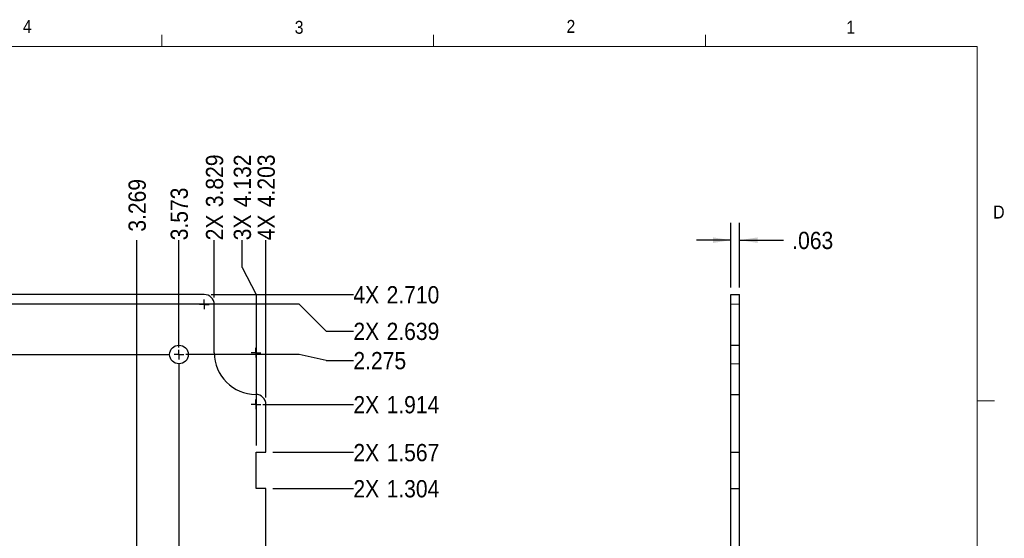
# Model space of a CAD drawing. Header units: inches. Extents: x -2.9 to 16.7, y 0 to 10.8.
# Tile 3 of 3: x 9.4 to 16.6, y 7.1 to 10.8. Entities that reach past the tile are written whole.
import ezdxf

# ---------------------------------------------------------------- set-up
doc = ezdxf.new("R2010")
doc.units = ezdxf.units.IN
doc.header["$MEASUREMENT"] = 0
doc.linetypes.add('SLD-Dashed', pattern=[0.075, 0.05, -0.025])
doc.linetypes.add('SLD-Solid', pattern=[0])
doc.layers.add('SLD-0', color=7, linetype='SLD-Solid')
doc.styles.add('SLDTEXTSTYLE1', font='GOTHIC.TTF', dxfattribs={"width": 0.913})
doc.dimstyles.new('SLDDIMSTYLE1', dxfattribs={"dimtxt": 0.125, "dimasz": 0.13, "dimexe": 0, "dimexo": 0.0625, "dimgap": 0.03125, "dimtad": 0, "dimtih": 1, "dimtoh": 1, "dimdec": 3, "dimrnd": 1e-09, "dimzin": 12, "dimdsep": 46, "dimtxsty": 'SLDTEXTSTYLE1', "dimblk1": 'NONE', "dimblk2": 'NONE', "dimsah": 1, "dimcen": 0.09, "dimadec": 0, "dimazin": 3, "dimtfac": 1, "dimtdec": 3, "dimtofl": 0, "dimtmove": 0, "dimatfit": 3, "dimldrblk": 'NONE', "dimfxl": 0, "dimfrac": 2, "dimtolj": 1, "dimtzin": 12, "dimarcsym": 0})
doc.dimstyles.new('SLDDIMSTYLE2', dxfattribs={"dimtxt": 0.125, "dimasz": 0.13, "dimexe": 0, "dimexo": 0.0625, "dimgap": 0.03125, "dimtad": 0, "dimtih": 1, "dimtoh": 1, "dimdec": 3, "dimrnd": 1e-09, "dimzin": 4, "dimdsep": 46, "dimtxsty": 'SLDTEXTSTYLE1', "dimblk1": 'NONE', "dimblk2": 'NONE', "dimsah": 1, "dimcen": 0.09, "dimadec": 0, "dimazin": 1, "dimtfac": 1, "dimtdec": 3, "dimtofl": 0, "dimtmove": 0, "dimatfit": 3, "dimldrblk": 'NONE', "dimfxl": 0, "dimfrac": 2, "dimtolj": 1, "dimtzin": 12, "dimarcsym": 0})
doc.dimstyles.new('SLDDIMSTYLE6', dxfattribs={"dimtxt": 0.125, "dimasz": 0.13, "dimexe": 0, "dimexo": 0.0625, "dimgap": 0.03125, "dimtad": 0, "dimtih": 1, "dimtoh": 1, "dimdec": 3, "dimrnd": 1e-09, "dimzin": 12, "dimdsep": 46, "dimtxsty": 'SLDTEXTSTYLE1', "dimsah": 1, "dimcen": 0.09, "dimadec": 0, "dimazin": 3, "dimtfac": 1, "dimtdec": 3, "dimtmove": 0, "dimatfit": 0, "dimfxl": 0, "dimfrac": 2, "dimtolj": 1, "dimtzin": 12, "dimarcsym": 0})

# ---------------------------------------------------------------- blocks, each defined once
blk = doc.blocks.new('*D13')
at = {"layer": 'SLD-0'}
blk.add_line((10.2894, 6.9532), (10.2894, 9.2382), dxfattribs=at)
at = {"layer": 'SLD-0', "insert": (10.2289, 9.3007), "char_height": 0.125, "attachment_point": 1, "rotation": 90, "style": 'SLDTEXTSTYLE1'}
blk.add_mtext('3.269', dxfattribs=at)
blk = doc.blocks.new('_NONE')
blk = doc.blocks.new('*D21')
at = {"layer": 'SLD-0'}
blk.add_line((10.8498, 8.8232), (10.8498, 9.2382), dxfattribs=at)
at = {"layer": 'SLD-0', "char_height": 0.125, "attachment_point": 1, "rotation": 90, "style": 'SLDTEXTSTYLE1'}
for s, insert in [('3.829', (10.7894, 9.4783, -0.0273)), ('2X ', (10.7894, 9.2382, -0.0273))]:
    blk.add_mtext(s, dxfattribs=dict(at, insert=insert))
blk = doc.blocks.new('*D22')
at = {"layer": 'SLD-0'}
blk.add_line((10.5942, 8.4607), (10.5942, 9.2382), dxfattribs=at)
at = {"layer": 'SLD-0', "insert": (10.5337, 9.2382, -0.0273), "char_height": 0.125, "attachment_point": 1, "rotation": 90, "style": 'SLDTEXTSTYLE1'}
blk.add_mtext('3.573', dxfattribs=at)
blk = doc.blocks.new('*D24')
at = {"layer": 'SLD-0'}
blk.add_line((11.2238, 8.0992), (11.2238, 9.2382), dxfattribs=at)
at = {"layer": 'SLD-0', "char_height": 0.125, "attachment_point": 1, "rotation": 90, "style": 'SLDTEXTSTYLE1'}
for s, insert in [('4.203', (11.1634, 9.4783, -0.0273)), ('4X ', (11.1634, 9.2382, -0.0273))]:
    blk.add_mtext(s, dxfattribs=dict(at, insert=insert))
blk = doc.blocks.new('*D25')
at = {"layer": 'SLD-0'}
for p, q in [((11.0513, 9.0413), (11.0513, 9.2382)), ((11.0513, 9.0413), (11.1532, 8.8445)), ((11.1532, 8.8445), (11.1532, 7.7522))]:
    blk.add_line(p, q, dxfattribs=at)
at = {"layer": 'SLD-0', "char_height": 0.125, "attachment_point": 1, "rotation": 90, "style": 'SLDTEXTSTYLE1'}
for s, insert in [('4.132', (10.9909, 9.4783, -0.0273)), ('3X ', (10.9909, 9.2382, -0.0273))]:
    blk.add_mtext(s, dxfattribs=dict(at, insert=insert))
blk = doc.blocks.new('*D30')
at = {"layer": 'SLD-0'}
blk.add_line((10.8274, 8.8456), (11.8577, 8.8456), dxfattribs=at)
at = {"layer": 'SLD-0', "char_height": 0.125, "attachment_point": 1, "style": 'SLDTEXTSTYLE1'}
for s, insert in [('4X ', (11.8577, 8.906, -0.0273)), ('2.710', (12.0978, 8.906, -0.0273))]:
    blk.add_mtext(s, dxfattribs=dict(at, insert=insert))
blk = doc.blocks.new('*D36')
at = {"layer": 'SLD-0'}
blk.add_line((11.2738, 7.4401), (11.8577, 7.4401), dxfattribs=at)
at = {"layer": 'SLD-0', "char_height": 0.125, "attachment_point": 1, "style": 'SLDTEXTSTYLE1'}
for s, insert in [('2X ', (11.8577, 7.5006, -0.0273)), ('1.304', (12.0978, 7.5006, -0.0273))]:
    blk.add_mtext(s, dxfattribs=dict(at, insert=insert))
blk = doc.blocks.new('*D37')
at = {"layer": 'SLD-0'}
blk.add_line((11.2738, 7.7022), (11.8577, 7.7022), dxfattribs=at)
at = {"layer": 'SLD-0', "char_height": 0.125, "attachment_point": 1, "style": 'SLDTEXTSTYLE1'}
for s, insert in [('2X ', (11.8577, 7.7627, -0.0273)), ('1.567', (12.0978, 7.7627, -0.0273))]:
    blk.add_mtext(s, dxfattribs=dict(at, insert=insert))
blk = doc.blocks.new('*D38')
at = {"layer": 'SLD-0'}
for p, q in [((11.4639, 8.4107), (10.6442, 8.4107)), ((11.6608, 8.3684), (11.4639, 8.4107)), ((11.6608, 8.3684), (11.8577, 8.3684))]:
    blk.add_line(p, q, dxfattribs=at)
at = {"layer": 'SLD-0', "insert": (11.8577, 8.4289, -0.0273), "char_height": 0.125, "attachment_point": 1, "style": 'SLDTEXTSTYLE1'}
blk.add_mtext('2.275', dxfattribs=at)
blk = doc.blocks.new('*D39')
at = {"layer": 'SLD-0'}
blk.add_line((11.2014, 8.0492), (11.8577, 8.0492), dxfattribs=at)
at = {"layer": 'SLD-0', "char_height": 0.125, "attachment_point": 1, "style": 'SLDTEXTSTYLE1'}
for s, insert in [('2X ', (11.8577, 8.1096, -0.0273)), ('1.914', (12.0978, 8.1096, -0.0273))]:
    blk.add_mtext(s, dxfattribs=dict(at, insert=insert))
blk = doc.blocks.new('*D42')
at = {"layer": 'SLD-0'}
for p, q in [((11.4639, 8.7749), (9.3645, 8.7749)), ((11.6608, 8.5806), (11.4639, 8.7749)), ((11.6608, 8.5806), (11.8577, 8.5806))]:
    blk.add_line(p, q, dxfattribs=at)
at = {"layer": 'SLD-0', "char_height": 0.125, "attachment_point": 1, "style": 'SLDTEXTSTYLE1'}
for s, insert in [('2X ', (11.8577, 8.6411, -0.0273)), ('2.639', (12.0978, 8.6411, -0.0273))]:
    blk.add_mtext(s, dxfattribs=dict(at, insert=insert))
blk = doc.blocks.new('SW_CENTERMARKSYMBOL_0')
at = {"layer": 'SLD-0', "color": 0}
for p, q in [((0.07, 0), (7.0765, 0)), ((7.1465, 0), (7.1115, 0)), ((7.1465, 0), (7.1465, 0.035)), ((7.1465, 0), (7.1815, 0)), ((7.1465, 0), (7.1465, -0.035)), ((7.70375, 0.0125), (7.66875, 0.0125)), ((7.70375, 0.0125), (7.70375, 0.0475)), ((7.70375, 0.0125), (7.73875, 0.0125)), ((7.70375, 0.0125), (7.70375, -0.0225)), ((7.1465, -0.07), (7.1465, -4.48))]:
    blk.add_line(p, q, dxfattribs=at)
blk = doc.blocks.new('SW_CENTERMARKSYMBOL_1')
at = {"layer": 'SLD-0', "color": 0}
for q in [(-0.035, 0), (0, 0.035), (0, -0.035), (0.035, 0)]:
    blk.add_line((0, 0), q, dxfattribs=at)
blk = doc.blocks.new('SW_CENTERMARKSYMBOL_12')
at = {"layer": 'SLD-0', "color": 0}
for q in [(-0.035, 0), (0, 0.035), (0, -0.035), (0.035, 0)]:
    blk.add_line((0, 0), q, dxfattribs=at)
blk = doc.blocks.new('*D63')
at = {"layer": 'SLD-0'}
for p, q in [((14.5923, 8.8956), (14.5923, 9.3643)), ((14.6548, 8.8956), (14.6548, 9.3643)), ((14.5923, 9.2393), (14.3423, 9.2393)), ((14.6548, 9.2393), (14.9733, 9.2393))]:
    blk.add_line(p, q, dxfattribs=at)
for points in [[(14.5923, 9.2393), (14.4623, 9.2593), (14.4623, 9.2193)], [(14.6548, 9.2393), (14.7848, 9.2193), (14.7848, 9.2593)]]:
    blk.add_solid(points, dxfattribs=at)
at = {"layer": 'SLD-0', "insert": (15.0358, 9.2998), "char_height": 0.125, "attachment_point": 1, "style": 'SLDTEXTSTYLE1'}
blk.add_mtext('.063', dxfattribs=at)

msp = doc.modelspace()

# ---------------------------------------------------------------- linework, layer by layer
at = {"color": 7, "linetype": 'SLD-Solid', "lineweight": 0}
for p, q in [((10.4698, 10.6421), (10.4698, 10.7269)), ((12.4385, 10.6421), (12.4385, 10.7269)), ((14.4073, 10.6421), (14.4073, 10.7269)), ((0.6263, 10.6421), (16.3763, 10.6421)), ((16.3763, 0.3921), (16.3763, 10.6421)), ((16.3763, 8.0753), (16.5013, 8.0753))]:
    msp.add_line(p, q, dxfattribs=at)
at = {"color": 7, "linetype": 'SLD-Solid', "lineweight": 30}
for p, q in [((10.7774, 8.8456), (9.3145, 8.8456)), ((14.5923, 8.8456), (14.6548, 8.8456)), ((14.5923, 8.7732), (14.5923, 8.8456)), ((14.6548, 8.7732), (14.6548, 8.8456)), ((10.8498, 8.4232), (10.8498, 8.7732)), ((14.5923, 8.4232), (14.5923, 8.7732)), ((14.6548, 8.4232), (14.6548, 8.7732)), ((14.5923, 8.1216), (14.5923, 8.4232)), ((14.6548, 8.1216), (14.6548, 8.4232)), ((14.5923, 8.1216), (14.6548, 8.1216)), ((14.5923, 8.0492), (14.5923, 8.1216)), ((14.6548, 8.0492), (14.6548, 8.1216)), ((11.2238, 7.7022), (11.2238, 8.0492)), ((14.5923, 7.7022), (14.5923, 8.0492)), ((14.6548, 7.7022), (14.6548, 8.0492)), ((11.1532, 7.7022), (11.2238, 7.7022)), ((11.1532, 7.4401), (11.1532, 7.7022)), ((14.5923, 7.7022), (14.6548, 7.7022)), ((14.5923, 7.4401), (14.5923, 7.7022)), ((14.6548, 7.4401), (14.6548, 7.7022)), ((11.2238, 7.4401), (11.1532, 7.4401)), ((11.2238, 6.2667), (11.2238, 7.4401)), ((14.5923, 7.4401), (14.6548, 7.4401)), ((14.5923, 6.2667), (14.5923, 7.4401)), ((14.6548, 6.2667), (14.6548, 7.4401))]:
    msp.add_line(p, q, dxfattribs=at)
at = {"color": 7, "linetype": 'SLD-Dashed', "lineweight": 0}
for p, q in [((14.5923, 8.7749), (14.6548, 8.7749)), ((14.6548, 8.4782), (14.5923, 8.4782)), ((14.5923, 8.4756), (14.6548, 8.4756)), ((14.5923, 8.3432), (14.6548, 8.3432))]:
    msp.add_line(p, q, dxfattribs=at)
at = {"color": 7, "linetype": 'SLD-Solid', "lineweight": 30}
msp.add_circle((10.5942, 8.4107), 0.0675, dxfattribs=at)
for centre, radius, start, end in [((10.7774, 8.7732), 0.0724, 0, 90), ((11.1514, 8.4232), 0.3016, 180, 270), ((11.1514, 8.0492), 0.0724, 0, 90)]:
    msp.add_arc(centre, radius, start, end, dxfattribs=at)

# ---------------------------------------------------------------- block references
at = {"layer": 'SLD-0'}
for name, p in [('SW_CENTERMARKSYMBOL_0', (3.4477, 8.4107)), ('SW_CENTERMARKSYMBOL_12', (10.7774, 8.7732)), ('SW_CENTERMARKSYMBOL_1', (11.1514, 8.0492))]:
    msp.add_blockref(name, p, dxfattribs=at)

# ---------------------------------------------------------------- texts
at = {"color": 7, "linetype": 'Continuous', "lineweight": 0, "char_height": 0.0937, "attachment_point": 1, "style": 'SLDTEXTSTYLE1'}
for s, insert in [('4', (9.4643, 10.8346)), ('3', (11.4327, 10.8284)), ('2', (13.401, 10.8351)), ('1', (15.4274, 10.829)), ('D', (16.4913, 9.4899))]:
    msp.add_mtext(s, dxfattribs=dict(at, insert=insert))

# ---------------------------------------------------------------- dimensions: what is measured, and where the dimension line sits
at = {"layer": 'SLD-0'}
for feature_location, offset, dtype, origin, text, dimstyle, picture, middle in [((10.8498, 8.7732, -0.0273), (0, 0.465), 1, (7.0209, 6.1357, -0.0273), '2X <>', 'SLDDIMSTYLE1', '*D21', (3.4812, 0.0039)), ((11.2238, 8.0492, -0.0273), (0, 1.189), 1, (7.0209, 6.1357, -0.0273), '4X <>', 'SLDDIMSTYLE1', '*D24', (3.4812, 0.0039)), ((11.1532, 7.7022, -0.0273), (-0.1018, 1.5359), 1, (7.0209, 6.1357, -0.0273), '3X <>', 'SLDDIMSTYLE1', '*D25', (3.4812, 0.0039)), ((10.7774, 8.8456, -0.0273), (1.0802, 0), 0, (7.0209, 6.1357, -0.0273), '4X <>', 'SLDDIMSTYLE2', '*D30', (3.0886, 0.0039)), ((9.3145, 8.7749, -0.0273), (2.5432, -0.1943), 0, (7.0209, 6.1357, -0.0273), '2X <>', 'SLDDIMSTYLE1', '*D42', (2.8236, 0.0039)), ((11.151417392, 8.0491710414, -0.0273129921), (0.7062329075, 0), 0, (7.020917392, 6.1356710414, -0.0273129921), '2X <>', 'SLDDIMSTYLE1', '*D39', (2.2921458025, 0.0039370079)), ((11.22382, 7.70224, -0.02731), (0.63383, 0), 0, (7.02092, 6.13567, -0.02731), '2X <>', 'SLDDIMSTYLE1', '*D37', (1.94521, 0.00394)), ((11.2238, 7.4401, -0.0273), (0.6338, 0), 0, (7.0209, 6.1357, -0.0273), '2X <>', 'SLDDIMSTYLE1', '*D36', (1.6831, 0.0039))]:
    dim = msp.add_ordinate_dim(feature_location=feature_location, offset=offset, dtype=dtype, origin=origin, text=text, dimstyle=dimstyle, dxfattribs=at)
    dim.commit()
    dim.dimension.update_dxf_attribs({"geometry": picture, "text_midpoint": middle})
for feature_location, offset, dtype, origin, picture, middle in [((10.289417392, 6.9031710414, -0.0273129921), (0, 2.3350124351), 1, (7.020917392, 6.1356710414, -0.0273129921), '*D13', (3.3725669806, 0.0039370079)), ((10.5942, 8.4107, -0.0273), (0, 0.8275), 1, (7.0209, 6.1357, -0.0273), '*D22', (3.3611, 0.0039)), ((10.5942, 8.4107, -0.0273), (1.2635, -0.0423), 0, (7.0209, 6.1357, -0.0273), '*D38', (2.4913, 0.0039))]:
    dim = msp.add_ordinate_dim(feature_location=feature_location, offset=offset, dtype=dtype, origin=origin, dimstyle='SLDDIMSTYLE1', dxfattribs=at)
    dim.commit()
    dim.dimension.update_dxf_attribs({"geometry": picture, "text_midpoint": middle})
dim = msp.add_linear_dim(base=(14.5923145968, 9.2392791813), p1=(14.6548145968, 8.8455783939), p2=(14.5923145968, 8.8455783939), dimstyle='SLDDIMSTYLE6', dxfattribs=at)
dim.commit()
dim.dimension.update_dxf_attribs({"geometry": '*D63', "text_midpoint": (15.1973717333, 9.2392791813), "dimtype": 160})

doc.saveas('drawing.dxf')
